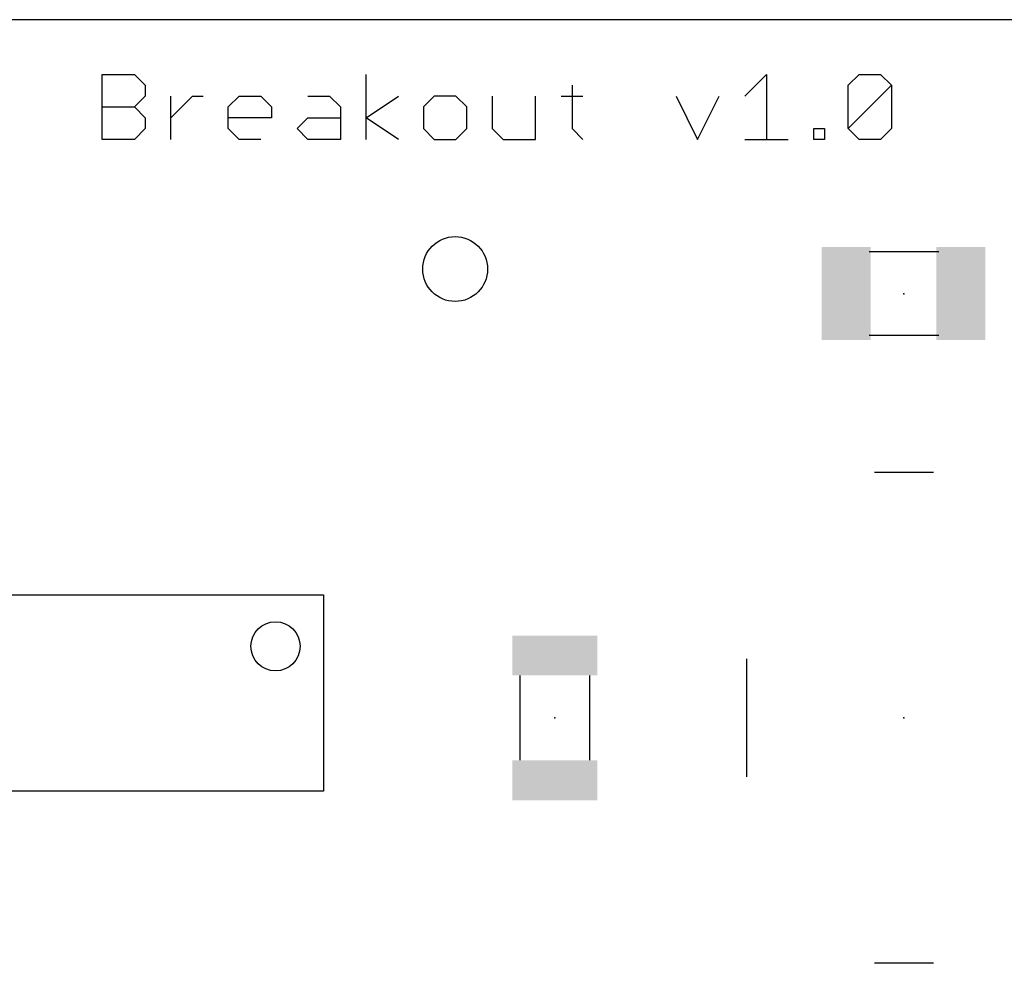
# Model space of a CAD drawing. Extents: x 0.03 to 1.48, y 0 to 0.8.
# Tile 3 of 5: x 0.73 to 1.12, y 0.42 to 0.8. Entities that reach past the tile are written whole.
import ezdxf

# ---------------------------------------------------------------- set-up
doc = ezdxf.new("R2010")
doc.units = 0
for name, color, linetype in [('18', 110, 'CONTINUOUS'), ('20', 53, 'CONTINUOUS'), ('21', 7, 'CONTINUOUS'), ('23', 53, 'CONTINUOUS'), ('51', 53, 'CONTINUOUS')]:
    doc.layers.add(name, color=color, linetype=linetype)

# ---------------------------------------------------------------- blocks, each defined once
blk = doc.blocks.new('RECT')
blk.add_solid([(-0.5, -0.5), (0.5, -0.5), (-0.5, 0.5), (0.5, 0.5)])
blk = doc.blocks.new('ROUNDV')
blk.add_circle((0, 0), 0.5)

msp = doc.modelspace()

# ---------------------------------------------------------------- linework, layer by layer
at = {"layer": '20'}
msp.add_line((1.38, 0.8), (0.13, 0.8), dxfattribs=at)
at = {"layer": '21'}
for p, q in [((0.758384, 0.752), (0.758384, 0.778022)), ((0.758384, 0.778022), (0.771395, 0.778022)), ((0.771395, 0.778022), (0.775732, 0.773685)), ((0.864274, 0.752), (0.864274, 0.778022)), ((1.016204, 0.769348), (1.024878, 0.778022)), ((1.024878, 0.778022), (1.024878, 0.752)), ((1.057639, 0.773685), (1.061976, 0.778022)), ((1.061976, 0.778022), (1.07065, 0.778022)), ((1.07065, 0.778022), (1.074987, 0.773685)), ((0.775732, 0.773685), (0.775732, 0.769348)), ((0.946878, 0.773685), (0.946878, 0.756337)), ((1.057639, 0.756337), (1.057639, 0.773685)), ((1.057639, 0.756337), (1.074987, 0.773685)), ((1.074987, 0.773685), (1.074987, 0.756337)), ((0.775732, 0.769348), (0.771395, 0.765011)), ((0.786008, 0.752), (0.786008, 0.769348)), ((0.786008, 0.760674), (0.794682, 0.769348)), ((0.794682, 0.769348), (0.799019, 0.769348)), ((0.809027, 0.765011), (0.813364, 0.769348)), ((0.813364, 0.769348), (0.822038, 0.769348)), ((0.822038, 0.769348), (0.826375, 0.765011)), ((0.840988, 0.769348), (0.849662, 0.769348)), ((0.849662, 0.769348), (0.853999, 0.765011)), ((0.864274, 0.760674), (0.877285, 0.769348)), ((0.891631, 0.769348), (0.887294, 0.765011)), ((0.900305, 0.769348), (0.891631, 0.769348)), ((0.904642, 0.765011), (0.900305, 0.769348)), ((0.914917, 0.769348), (0.914917, 0.756337)), ((0.932266, 0.752), (0.932266, 0.769348)), ((0.942541, 0.769348), (0.951215, 0.769348)), ((0.98858, 0.769348), (0.997254, 0.752)), ((0.997254, 0.752), (1.005928, 0.769348)), ((0.758384, 0.765011), (0.771395, 0.765011)), ((0.771395, 0.765011), (0.775732, 0.760674)), ((0.809027, 0.756337), (0.809027, 0.765011)), ((0.826375, 0.765011), (0.826375, 0.760674)), ((0.853999, 0.765011), (0.853999, 0.752)), ((0.887294, 0.765011), (0.887294, 0.756337)), ((0.904642, 0.756337), (0.904642, 0.765011)), ((0.775732, 0.760674), (0.775732, 0.756337)), ((0.826375, 0.760674), (0.809027, 0.760674)), ((0.836651, 0.756337), (0.840988, 0.760674)), ((0.840988, 0.760674), (0.853999, 0.760674)), ((0.877285, 0.752), (0.864274, 0.760674)), ((0.775732, 0.756337), (0.771395, 0.752)), ((0.813364, 0.752), (0.809027, 0.756337)), ((0.840988, 0.752), (0.836651, 0.756337)), ((0.887294, 0.756337), (0.891631, 0.752)), ((0.900305, 0.752), (0.904642, 0.756337)), ((0.914917, 0.756337), (0.919254, 0.752)), ((0.946878, 0.756337), (0.951215, 0.752)), ((1.043827, 0.752), (1.043827, 0.756337)), ((1.043827, 0.756337), (1.048164, 0.756337)), ((1.048164, 0.756337), (1.048164, 0.752)), ((1.061976, 0.752), (1.057639, 0.756337)), ((1.074987, 0.756337), (1.07065, 0.752)), ((0.771395, 0.752), (0.758384, 0.752)), ((0.822038, 0.752), (0.813364, 0.752)), ((0.853999, 0.752), (0.840988, 0.752)), ((0.891631, 0.752), (0.900305, 0.752)), ((0.919254, 0.752), (0.932266, 0.752)), ((1.016204, 0.752), (1.033552, 0.752)), ((1.048164, 0.752), (1.043827, 0.752)), ((1.07065, 0.752), (1.061976, 0.752)), ((1.091811, 0.618425), (1.068189, 0.618425)), ((1.017008, 0.496378), (1.017008, 0.543622)), ((1.091811, 0.421575), (1.068189, 0.421575))]:
    msp.add_line(p, q, dxfattribs=at)
msp.add_circle((0.827972, 0.548701), 0.009843, dxfattribs=at)
at = {"layer": '23'}
for p in [(1.08, 0.69), (0.94, 0.52), (1.08, 0.52)]:
    msp.add_point(p, dxfattribs=at)
at = {"layer": '51'}
for p, q in [((1.065984, 0.707008), (1.094016, 0.707008)), ((1.065984, 0.673504), (1.094016, 0.673504)), ((0.492835, 0.56937), (0.847165, 0.56937)), ((0.847165, 0.56937), (0.847165, 0.49063)), ((0.925984, 0.537008), (0.925984, 0.502992)), ((0.954016, 0.502992), (0.954016, 0.537008)), ((0.847165, 0.49063), (0.492835, 0.49063))]:
    msp.add_line(p, q, dxfattribs=at)

# ---------------------------------------------------------------- block references
at = {"layer": '18', "xscale": 0.026, "yscale": 0.026}
msp.add_blockref('ROUNDV', (0.9, 0.7), dxfattribs=at)
msp.add_blockref('ROUNDV', (0.9, 0.7), dxfattribs=at)
at = {"layer": '51', "xscale": 0.019689, "yscale": 0.037402}
for p in [(1.056844, 0.690201), (1.102844, 0.690201)]:
    msp.add_blockref('RECT', p, dxfattribs=at)
at = {"layer": '51', "xscale": 0.016, "yscale": 0.034, "rotation": 270}
for p in [(0.94, 0.545), (0.94, 0.495)]:
    msp.add_blockref('RECT', p, dxfattribs=at)

doc.saveas('drawing.dxf')
